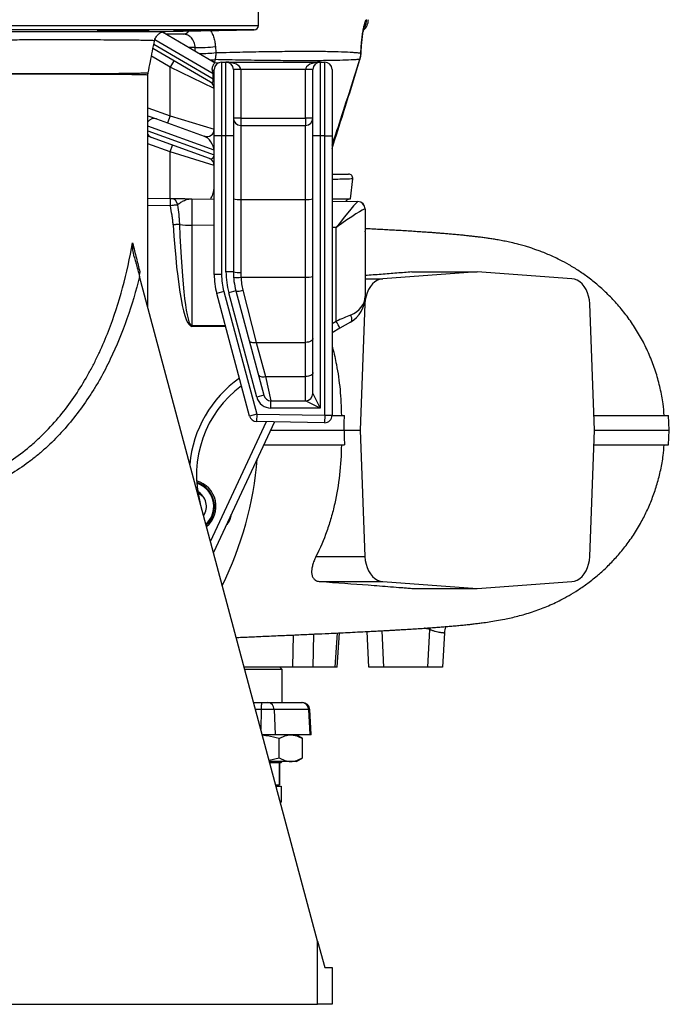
# Model space of a CAD drawing. Header units: millimetres. Extents: x 2565 to 4379, y 782 to 6178.
# Tile 4 of 10: x 3497 to 4379, y 782 to 2120. Entities that reach past the tile are written whole.
import ezdxf

# ---------------------------------------------------------------- set-up
doc = ezdxf.new("R2010")
doc.units = ezdxf.units.MM
doc.header["$LTSCALE"] = 2

msp = doc.modelspace()

# ---------------------------------------------------------------- linework, layer by layer
at = {"color": 7, "linetype": 'Continuous', "lineweight": 25}
for p, q in [((3821.5, 2111.8), (3821.5, 2168)), ((3646.1, 2104.8), (3646.1, 2105.4)), ((3691.2, 2102.9), (3760.7, 2062.4)), ((3695.5, 2103.7), (3815.6, 2105.8)), ((3719.6, 2099.9), (3696.4, 2099.9)), ((3756.6, 2034.7), (3678.4, 2080.3)), ((3763.1, 2083.1), (3763.5, 2074.8)), ((3960.9, 2073), (3961, 2074.4)), ((3706.6, 2063.9), (3701.5, 2055.2)), ((3771.5, 2061.9), (3771.5, 1961.9)), ((3771.5, 2061.9), (3777.5, 2061.9)), ((3777.5, 1961.9), (3777.5, 2061.9)), ((3777.5, 2061.9), (3905.5, 2061.9)), ((3905.5, 2061.9), (3905.5, 1961.9)), ((3905.5, 2061.9), (3911.5, 2061.9)), ((3911.5, 1961.9), (3911.5, 2061.9)), ((3761.5, 2026.1), (3701.5, 2055.2)), ((3701.5, 1988.9), (3701.5, 2055.2)), ((3761.5, 1961.9), (3761.5, 2051.9)), ((3787.5, 2051.9), (3787.5, 1961.9)), ((3797.5, 2051.9), (3787.5, 2051.9)), ((3797.5, 2051.9), (3797.5, 1985.9)), ((3885.5, 2051.9), (3797.5, 2051.9)), ((3885.5, 1985.9), (3885.5, 2051.9)), ((3895.5, 2051.9), (3885.5, 2051.9)), ((3895.5, 1961.9), (3895.5, 2051.9)), ((3921.5, 2051.9), (3921.5, 1961.9)), ((3671.5, 1727.6), (3671.5, 2044.3)), ((3761.5, 2046.2), (3760.1, 2046.2)), ((3760.1, 2039.3), (3760.1, 2046.2)), ((3761.5, 2039.3), (3760.1, 2039.3)), ((3671.5, 1989.1), (3683.3, 1984.9)), ((3683.3, 1984.9), (3748.1, 1961.3)), ((3701.5, 1988.9), (3698.1, 1979.5)), ((3701.5, 1988.9), (3761.5, 1970.7)), ((3797.5, 1985.9), (3787.5, 1985.9)), ((3797.5, 1985.9), (3797.5, 1975.9)), ((3797.5, 1985.9), (3885.5, 1985.9)), ((3895.5, 1985.9), (3885.5, 1985.9)), ((3885.5, 1985.9), (3885.5, 1975.9)), ((3797.5, 1975.9), (3797.5, 1875.5)), ((3797.5, 1975.9), (3885.5, 1975.9)), ((3885.5, 1875.5), (3885.5, 1975.9)), ((3676.4, 1959.7), (3671.5, 1961.5)), ((3755, 1931.1), (3676.4, 1959.7)), ((3771.5, 1961.9), (3761.5, 1961.9)), ((3761.5, 1773.6), (3761.5, 1961.9)), ((3777.5, 1961.9), (3771.5, 1961.9)), ((3771.5, 1961.9), (3771.5, 1773.6)), ((3787.5, 1961.9), (3777.5, 1961.9)), ((3777.5, 1777), (3777.5, 1961.9)), ((3787.5, 1961.9), (3787.5, 1777)), ((3905.5, 1961.9), (3895.5, 1961.9)), ((3895.5, 1611.9), (3895.5, 1961.9)), ((3911.5, 1961.9), (3905.5, 1961.9)), ((3905.5, 1961.9), (3905.5, 1591.9)), ((3911.5, 1582.1), (3911.5, 1961.9)), ((3911.5, 1961.9), (3921.5, 1961.9)), ((3921.5, 1961.9), (3921.5, 1582.1)), ((3701.5, 1939.9), (3705, 1949.3)), ((3761.5, 1921.7), (3701.5, 1939.9)), ((3761.3, 1935.9), (3761.3, 1942.3)), ((3761.3, 1942.3), (3761.5, 1942.3)), ((3761.3, 1935.9), (3761.5, 1935.9)), ((3946.4, 1876.3), (3949.7, 1903.2)), ((3671.5, 1877.3), (3702.3, 1876.8)), ((3731.2, 1876.3), (3761.5, 1875.8)), ((3797.5, 1875.5), (3797.5, 1776.2)), ((3797.5, 1875.5), (3885.5, 1875.5)), ((3885.5, 1769.8), (3885.5, 1875.5)), ((3921.5, 1873), (3956.6, 1872.4)), ((3944, 1875.7), (3943.9, 1875.7)), ((3944, 1875.7), (3943.9, 1875.7)), ((3956.6, 1872.4), (3956.7, 1872.4)), ((3966.5, 1862.4), (3966.5, 1832.2)), ((3731.2, 1840.5), (3731.2, 1703.9)), ((3927.2, 1710), (3927.2, 1837.1)), ((3966.5, 1832.2), (3966.5, 1832.2)), ((3966.5, 1831.4), (3966.5, 1743.3)), ((3901.9, 867.9), (3660, 1770.8)), ((3771.5, 1773.6), (3761.5, 1773.6)), ((3787.5, 1777), (3777.5, 1777)), ((3797.8, 1769.8), (3885.5, 1769.8)), ((3885.5, 1681.2), (3885.5, 1769.8)), ((4118.7, 1776.9), (3990.3, 1767.6)), ((4029.8, 1776.9), (4118.7, 1776.9)), ((4247.1, 1767.6), (4118.7, 1776.9)), ((3774.6, 1750.3), (3764.9, 1747.7)), ((3809.6, 1581.1), (3764.9, 1747.7)), ((3774.6, 1750.3), (3819.2, 1583.7)), ((3790.9, 1751.2), (3781.3, 1748.6)), ((3819.3, 1606.7), (3781.3, 1748.6)), ((3790.9, 1751.2), (3828.9, 1609.3)), ((3800.6, 1752), (3818.6, 1681.2)), ((3966.2, 1733.6), (3959.6, 1561.9)), ((4277.8, 1561.9), (4271.3, 1733.6)), ((3932.1, 1700.3), (3921.5, 1694.2)), ((3946.5, 1708.6), (3932.1, 1700.3)), ((3818.6, 1681.2), (3831, 1634.8)), ((3818.6, 1681.2), (3885.5, 1681.2)), ((3885.5, 1634.8), (3885.5, 1681.2)), ((3831, 1634.8), (3838.6, 1601.9)), ((3831, 1634.8), (3885.5, 1634.8)), ((3885.5, 1601.9), (3885.5, 1634.8)), ((3828.9, 1609.3), (3819.3, 1606.7)), ((3895.5, 1611.9), (3905.5, 1591.9)), ((3838.6, 1591.9), (3838.6, 1601.9)), ((3838.6, 1601.9), (3885.5, 1601.9)), ((3905.5, 1591.9), (3838.6, 1591.9)), ((3905.5, 1591.9), (3885.5, 1601.9)), ((3819.2, 1583.7), (3809.6, 1581.1)), ((3819.2, 1583.7), (3819.1, 1573.7)), ((3819.2, 1583.7), (3911.5, 1582.1)), ((3911.5, 1582.1), (3911.4, 1572.1)), ((3911.5, 1582.1), (3921.5, 1582.1)), ((3921.5, 1581.9), (3938.2, 1581.9)), ((4379.3, 1561.9), (4378.3, 1581.9)), ((3843.4, 1573.3), (3760.5, 1395.6)), ((3911.4, 1572.1), (3819.1, 1573.7)), ((3938, 1561.9), (3959.6, 1561.9)), ((3959.6, 1561.9), (3966.2, 1390.3)), ((4271.3, 1390.3), (4277.8, 1561.9)), ((4378.3, 1541.9), (4379.3, 1561.9)), ((3899.7, 1390.3), (3966.2, 1390.3)), ((3905.4, 1356.3), (3990.3, 1356.3)), ((3990.3, 1356.3), (4118.7, 1346.9)), ((4118.7, 1346.9), (4247.1, 1356.3)), ((4029.8, 1346.9), (4118.7, 1346.9)), ((3928.3, 1239.9), (3931.6, 1286.6)), ((3971.5, 1239.9), (3969, 1288.4)), ((4051.6, 1239.9), (4054.2, 1291.2)), ((4074, 1286.8), (4071.5, 1239.9)), ((3868.3, 1239.9), (3802.2, 1239.9)), ((3853.8, 1236.9), (3803, 1236.9)), ((3853.8, 1236.9), (3850.8, 1239.9)), ((3853.8, 1191.9), (3853.8, 1236.9)), ((3895.6, 1239.9), (3868.3, 1239.9)), ((3925.6, 1239.9), (3895.6, 1239.9)), ((3928.3, 1239.9), (3925.6, 1239.9)), ((3991.5, 1239.9), (3971.5, 1239.9)), ((4051.6, 1239.9), (3991.5, 1239.9)), ((4071.5, 1239.9), (4051.6, 1239.9)), ((3815.1, 1191.9), (3826.9, 1191.9)), ((3826.9, 1191.9), (3834.5, 1191.9)), ((3834.5, 1191.9), (3880.7, 1191.9)), ((3880.7, 1191.9), (3881.4, 1191.9)), ((3842.8, 1182.4), (3825.1, 1182.4)), ((3842.8, 1182.4), (3844.2, 1148.4)), ((3889.7, 1182.4), (3842.8, 1182.4)), ((3889.7, 1182.4), (3891.3, 1148.4)), ((3893.2, 1148.4), (3891.4, 1182.4)), ((3844.2, 1147.9), (3826.9, 1147.9)), ((3844.2, 1148.4), (3891.3, 1148.4)), ((3891.3, 1147.9), (3844.2, 1147.9)), ((3849.6, 1116.8), (3849.6, 1143)), ((3881.4, 1143), (3872.8, 1147.9)), ((3881.4, 1116.8), (3881.4, 1143)), ((3893.2, 1147.9), (3891.3, 1147.9)), ((3836, 1113.7), (3849.6, 1116.8)), ((3865.5, 1111.9), (3836.5, 1111.9)), ((3851.8, 1109.9), (3853.8, 1111.9)), ((3872.8, 1111.9), (3865.5, 1111.9)), ((3872.8, 1111.9), (3881.4, 1116.8)), ((3851.8, 1109.9), (3837, 1109.9)), ((3837.6, 1107.9), (3837.6, 1109.9)), ((3850.1, 1109.9), (3850.1, 1079.9)), ((3850.3, 1079.9), (3850.3, 1109.9)), ((3845.1, 1079.9), (3850.1, 1079.9)), ((3845.5, 1078.3), (3852.5, 1078.3)), ((3847, 1078.3), (3846, 1079.9)), ((3850.1, 1079.9), (3850.3, 1079.9)), ((3852.5, 1078.3), (3852.5, 1056.6)), ((3851.4, 1056.2), (3852.5, 1056.6)), ((3901.9, 781.9), (3901.9, 867.9)), ((3901.9, 867.9), (3911.5, 832.1)), ((3911.5, 832.1), (3921.5, 831.9)), ((3921.5, 831.9), (3921.5, 781.9)), ((3341.5, 781.9), (3901.9, 781.9)), ((3921.5, 781.9), (3901.9, 781.9))]:
    msp.add_line(p, q, dxfattribs=at)
at = {"color": 8, "linetype": 'Continuous', "lineweight": 25}
for p, q in [((2861.5, 2111.8), (3821.5, 2111.8)), ((3815.6, 2105.8), (2867.4, 2105.8)), ((3760.1, 2046.2), (3681, 2092.4)), ((3679.6, 2086.2), (3760.1, 2039.3)), ((3735.6, 2081.7), (3727.7, 2081.7)), ((3701.5, 2055.2), (3676.3, 2069.9)), ((3762.7, 2065.3), (3762.1, 2061.9)), ((3671.5, 1999.8), (3701.5, 1988.9)), ((3761.3, 1942.3), (3671.5, 1974.9)), ((3671.5, 1968.6), (3761.3, 1935.9)), ((3701.5, 1939.9), (3671.5, 1950.8)), ((3701.5, 1876.8), (3701.5, 1939.9)), ((3702.3, 1866.8), (3671.5, 1867.3)), ((3761.5, 1839.9), (3731.2, 1840.5)), ((3927.2, 1837.1), (3921.5, 1837.2)), ((3660.5, 1777), (3659.7, 1772.4)), ((3966.5, 1767.6), (3990.3, 1767.6)), ((3965.3, 1733.6), (3966.2, 1733.6)), ((3731.2, 1703.9), (3776.7, 1703.9)), ((3777, 1702.8), (3731.2, 1702.9)), ((3921.5, 1706.7), (3927.2, 1710)), ((3756.5, 1410.6), (3832.4, 1573.5)), ((3896.4, 1284.9), (3895.6, 1239.9)), ((3925.6, 1239.9), (3928.9, 1286.4)), ((3988.9, 1289.4), (3991.5, 1239.9)), ((4054.8, 1293.5), (4054.2, 1291.2)), ((3868.3, 1239.9), (3869.1, 1283.7)), ((3825.1, 1182.4), (3817.6, 1182.4)), ((3825.1, 1182.4), (3824.9, 1155.4)), ((3891.4, 1182.4), (3889.7, 1182.4)), ((3826.7, 1148.4), (3844.2, 1148.4)), ((3891.3, 1148.4), (3893.2, 1148.4))]:
    msp.add_line(p, q, dxfattribs=at)
at = {"color": 8, "linetype": 'Continuous', "lineweight": 25, "flags": 128}
for points in [[(3960.7, 2074.3), (3960.9, 2074), (3960.9, 2074)], [(3959.2, 2065.8), (3959.6, 2065.9), (3959.6, 2065.9)], [(3960.6, 2073.2), (3960.9, 2073), (3960.9, 2073)]]:
    msp.add_lwpolyline(points, dxfattribs=at)
at = {"color": 7, "linetype": 'Continuous', "lineweight": 25, "flags": 128}
for points in [[(3711.9, 1867.9), (3711.5, 1867.8), (3710.8, 1867.8), (3709.8, 1867.7), (3708.6, 1867.5), (3707.2, 1867.4), (3705.7, 1867.2), (3704, 1867), (3702.3, 1866.8)], [(3714.3, 1841.5), (3713.5, 1841.5), (3712.7, 1841.4), (3711.7, 1841.4), (3710.7, 1841.3), (3709.5, 1841.2), (3708.3, 1841.1), (3707.1, 1841.1), (3705.8, 1841)], [(3990.3, 1767.6), (3986.6, 1766.9), (3983, 1765.5), (3979.6, 1763.4), (3976.4, 1760.6), (3973.6, 1757.1), (3971.2, 1753.1), (3969.2, 1748.7), (3967.6, 1743.9), (3966.6, 1738.8), (3966.2, 1733.6)], [(4271.3, 1733.6), (4270.8, 1738.8), (4269.8, 1743.9), (4268.3, 1748.7), (4266.3, 1753.1), (4263.8, 1757.1), (4261, 1760.6), (4257.8, 1763.4), (4254.4, 1765.5), (4250.8, 1766.9), (4247.1, 1767.6)], [(3790.9, 1751.2), (3791.2, 1750.9), (3791.8, 1750.7), (3792.7, 1750.7), (3793.9, 1750.7), (3795.4, 1750.9), (3797, 1751.2), (3798.8, 1751.5), (3800.6, 1752)], [(3946.5, 1718.2), (3947.2, 1716.6), (3947.7, 1715.1), (3948, 1713.6), (3948.1, 1712.2), (3948, 1711), (3947.7, 1710), (3947.2, 1709.2), (3946.5, 1708.6)], [(3731.2, 1703.9), (3731.2, 1703.8), (3731.2, 1703.6), (3731.2, 1703.5), (3731.2, 1703.4), (3731.2, 1703.2), (3731.2, 1703.1), (3731.2, 1703), (3731.2, 1702.9)], [(3895.5, 1686.5), (3895.3, 1685.5), (3894.8, 1684.5), (3893.9, 1683.6), (3892.6, 1682.8), (3891.1, 1682.1), (3889.4, 1681.6), (3887.5, 1681.3), (3885.5, 1681.2)], [(3809, 1683.9), (3809.4, 1683.1), (3810, 1682.3), (3811, 1681.7), (3812.2, 1681.3), (3813.6, 1681), (3815.2, 1680.9), (3816.9, 1681), (3818.6, 1681.2)], [(3821.4, 1637.5), (3821.8, 1636.7), (3822.5, 1636), (3823.4, 1635.3), (3824.6, 1634.9), (3826.1, 1634.6), (3827.6, 1634.5), (3829.3, 1634.6), (3831, 1634.8)], [(3895.5, 1640.1), (3895.3, 1639.1), (3894.8, 1638.1), (3893.9, 1637.2), (3892.6, 1636.4), (3891.1, 1635.7), (3889.4, 1635.2), (3887.5, 1634.9), (3885.5, 1634.8)], [(3938, 1561.9), (3938.1, 1571.9), (3938.2, 1581.9)], [(3938, 1561.9), (3938.1, 1551.9), (3938.2, 1541.9)], [(3966.2, 1390.3), (3966.6, 1385), (3967.6, 1380), (3969.2, 1375.2), (3971.2, 1370.7), (3973.6, 1366.7), (3976.4, 1363.3), (3979.6, 1360.5), (3983, 1358.3), (3986.6, 1356.9), (3990.3, 1356.3)], [(4247.1, 1356.3), (4250.8, 1356.9), (4254.4, 1358.3), (4257.8, 1360.5), (4261, 1363.3), (4263.8, 1366.7), (4266.3, 1370.7), (4268.3, 1375.2), (4269.8, 1380), (4270.8, 1385), (4271.3, 1390.3)], [(3826.9, 1191.9), (3826.5, 1191.7), (3826.2, 1191.2), (3825.9, 1190.3), (3825.7, 1189.2), (3825.4, 1187.7), (3825.3, 1186.1), (3825.2, 1184.3), (3825.1, 1182.4)]]:
    msp.add_lwpolyline(points, dxfattribs=at)
at = {"color": 7, "linetype": 'Continuous', "lineweight": 25}
for centre, radius, start, end in [((3950.8, 2119.9), 20, 312.4603, 359), ((3815.5, 2111.8), 6, 271, 0), ((3737.4, 2318.5), 236.8, 269.5692, 276.235), ((3765.7, 2071.1), 10, 239.7436, 286.9035), ((3771.5, 2051.9), 10, 90, 180), ((3777.5, 2051.9), 10, 0, 90), ((3905.5, 2051.9), 10, 90, 180), ((3911.5, 2051.9), 10, 0, 90), ((3758.4, 2052.5), 3.19, 287.8077, 349.3344), ((3751.5, 2026.1), 10, 0, 59.7436), ((3797.5, 1985.9), 10, 180, 270), ((3885.5, 1985.9), 10, 270, 0), ((3751.5, 1970.7), 10, 250, 0), ((3751.5, 1921.7), 10, 0, 70), ((3943.7, 1903.9), 6, 352.9515, 90.0014), ((3559, 1871.8), 143.4, 358.0016, 1.9984), ((3702.1, 1866.9), 9.91, 5.891, 88.6753), ((3795.1, 1904.8), 29.4, 255.2041, 274.8338), ((3888, 1904.8), 29.4, 265.1662, 284.7959), ((3956.4, 1862.4), 9.98, 0.4075, 88.8949), ((3956.5, 1862.4), 10, 0, 89), ((3729.6, 1952.7), 112.3, 262.1632, 270.8259), ((3861.5, 1773.6), 100, 180, 195), ((3861.5, 1773.6), 90, 180, 195), ((3887.5, 1777), 110, 180, 195), ((3887.5, 1777), 100, 180, 195), ((3795.1, 1805.5), 29.4, 255.2041, 274.8338), ((3793.2, 1798.7), 29.3, 259.2721, 278.8928), ((3887.5, 1776.2), 90, 180, 184.0818), ((3888, 1799.1), 29.4, 265.1662, 284.7959), ((3926.5, 1743.3), 40, 300, 0), ((3892.7, 1686.7), 41.6, 18.9587, 33.9141), ((3887.5, 1501.3), 150, 126.3336, 195), ((3838.6, 1611.9), 20, 195, 270), ((3838.6, 1611.9), 10, 195, 270), ((3885.5, 1611.9), 10, 270, 0), ((3819.2, 1583.7), 10, 195, 269), ((3911.5, 1582.1), 10, 269, 0), ((3341.5, 1561.9), 480, 333.8872, 355.3641), ((3727.9, 1458.4), 36, 310.027, 74.2292), ((3727.9, 1458.4), 33, 0, 72.3687), ((3727.9, 1458.4), 23, 326.4647, 60.532), ((3727.9, 1458.4), 33, 312.4842, 0), ((4093.9, 1285.8), 20, 153.8795, 176.9992), ((3833.6, 1182.8), 9.15, 357.6475, 84.346), ((3880.2, 1182.4), 9.49, 359.9972, 87.0991), ((3881.4, 1181.9), 10, 3, 90), ((3832.1, 1147.9), 12.1, 359.9998, 2.4749), ((3880.2, 1147.9), 11.1, 359.9999, 2.7064), ((3883.2, 1147.9), 10, 0, 3)]:
    msp.add_arc(centre, radius, start, end, dxfattribs=at)
at = {"color": 8, "linetype": 'Continuous', "lineweight": 25}
for centre, radius, start, end in [((3948.5, 2119.9), 20.1, 329.8916, 359.01), ((3718.9, 2110.2), 10.3, 273.742, 325.0438), ((3737, 2321.7), 248.3, 271.102, 276.1372), ((3759.4, 2110.4), 45.2, 265.266, 274.1081), ((3680, 1975.6), 9.83, 70.57, 149.347), ((3679.7, 1968.7), 9.61, 211.6241, 249.9103), ((3887.6, 1501.3), 160, 125.0057, 174.8101), ((3727.9, 1458.4), 34, 311.611, 73.0416)]:
    msp.add_arc(centre, radius, start, end, dxfattribs=at)
msp.add_ellipse((3238.9, 3162.7), major_axis=(-445.3, 7171.9), ratio=0.060388, start_param=4.55666, end_param=4.557331, dxfattribs=at)
at = {"color": 7, "linetype": 'Continuous', "lineweight": 25}
for centre, major_axis, ratio, start_param, end_param in [((3777.5, 2051.9), (20, 0), 0.5, 0, 1.570796), ((3905.5, 2051.9), (20, 0), 0.5, 1.570796, 3.141593), ((3751.5, 2056.2), (-7.5, 14.9), 0.292296, 3.848043, 4.106692), ((3751.5, 2049.2), (-7.5, 14.9), 0.292296, 2.720772, 3.848043), ((3751.5, 1949.4), (-8, 11.7), 0.485909, 3.779321, 5.69124), ((3751.5, 1943), (-8, 11.7), 0.485909, 2.549648, 3.779321), ((3731.5, 1836.3), (-0.3, 40), 0.007851, 6.28298, 7.748782), ((3926.5, 1832.9), (30.1, 39.5), 0.040027, 0.02945, 1.495252), ((3926.5, 1832.9), (40, 29.5), 0.05948, 0.043662, 1.509465), ((3926.5, 1862.9), (40, -0.5), 0.026128, 0.000342, 0.087883), ((3731.7, 1989.9), (0.5, 287), 0.104497, 2.116407, 3.141689), ((3731.5, 1989.9), (0.4, 286), 0.069919, 2.116364, 3.141646), ((3926.5, 1838), (-0.7, 382.7), 0.104497, 4.69484, 4.696952), ((3926.5, 1743.3), (40, 0), 0.723868, 5.235988, 6.283185), ((3926.5, 1708.6), (40, 17.3), 0.022004, 1.037664, 1.54381)]:
    msp.add_ellipse(centre, major_axis=major_axis, ratio=ratio, start_param=start_param, end_param=end_param, dxfattribs=at)
for points, knots in [([(3960.7, 2074.3), (3960.8, 2077.6), (3960.9, 2080.8), (3961.3, 2085.4), (3961.4, 2086.9), (3961.6, 2089.2), (3961.7, 2089.9), (3961.8, 2091.4), (3961.9, 2092.1), (3962.3, 2095.7), (3962.6, 2098.3), (3963.2, 2102), (3963.4, 2103.2), (3963.8, 2105.4), (3964, 2106.5), (3964.6, 2109.5), (3965, 2111.2), (3965.8, 2114.3), (3966.2, 2115.6), (3966.7, 2117.1), (3966.9, 2117.5), (3967.3, 2118.3), (3967.4, 2118.6), (3967.9, 2119.3), (3968.3, 2119.6), (3968.5, 2119.6)], [0, 0, 0, 0, 0.125, 0.125, 0.1875, 0.1875, 0.21875, 0.21875, 0.25, 0.25, 0.375, 0.375, 0.4375, 0.4375, 0.5, 0.5, 0.625, 0.625, 0.75, 0.75, 0.8125, 0.8125, 0.875, 0.875, 1, 1, 1, 1]), ([(3341.5, 2103.6), (3351.1, 2103.6), (3370.3, 2103.6), (3399.2, 2103.6), (3427.9, 2103.6), (3456, 2103.6), (3483.2, 2103.6), (3509.4, 2103.6), (3534.8, 2103.6), (3559, 2103.6), (3581.7, 2103.6), (3602.9, 2103.6), (3622.5, 2103.6), (3640, 2103.6), (3655.1, 2103.7), (3668, 2103.7), (3678.7, 2103.7), (3686.9, 2103.7), (3692.4, 2103.7), (3695.3, 2103.7), (3695.5, 2103.7), (3695.5, 2103.7)], [0, 0, 0, 0, 0.052479, 0.10496, 0.158954, 0.21295, 0.265733, 0.318517, 0.372746, 0.426975, 0.4813, 0.535624, 0.591533, 0.647443, 0.701656, 0.755869, 0.811678, 0.867488, 0.921346, 0.975203, 1, 1, 1, 1]), ([(3621, 2104.8), (3620.4, 2104.7), (3617.4, 2104.7), (3613.1, 2104.6), (3608, 2104.5), (3604.3, 2104.4), (3602.3, 2104.3), (3602.6, 2104.3), (3602.7, 2104.3)], [0, 0, 0, 0, 0.057507, 0.295362, 0.444254, 0.682153, 0.920054, 1, 1, 1, 1]), ([(3602.9, 2104.2), (3603.2, 2104.2), (3603.6, 2104.2), (3604.6, 2104.2), (3605.2, 2104.2), (3606.5, 2104.1), (3607.3, 2104.1), (3608.6, 2104.1), (3609, 2104.1), (3610, 2104.1), (3610.5, 2104.1), (3612, 2104.1), (3613, 2104.2), (3614.7, 2104.2), (3615.3, 2104.2), (3616.5, 2104.2), (3617.1, 2104.2), (3618.9, 2104.2), (3620.1, 2104.2), (3622, 2104.2), (3622.6, 2104.2), (3623.9, 2104.3), (3624.5, 2104.3), (3626.4, 2104.3), (3627.7, 2104.3), (3629.5, 2104.3), (3630.1, 2104.3), (3631.4, 2104.4), (3632, 2104.4), (3633.7, 2104.4), (3634.9, 2104.4), (3636.5, 2104.5), (3637, 2104.5), (3638, 2104.5), (3638.5, 2104.5), (3639.9, 2104.5), (3640.8, 2104.6), (3642, 2104.6), (3642.4, 2104.6), (3643.1, 2104.6), (3643.4, 2104.6), (3644.3, 2104.7), (3644.8, 2104.7), (3645.4, 2104.7), (3645.6, 2104.7), (3645.9, 2104.7), (3646, 2104.7), (3646.1, 2104.8)], [0, 0, 0, 0, 0.0625, 0.0625, 0.125, 0.125, 0.1875, 0.1875, 0.21875, 0.21875, 0.25, 0.25, 0.3125, 0.3125, 0.34375, 0.34375, 0.375, 0.375, 0.4375, 0.4375, 0.46875, 0.46875, 0.5, 0.5, 0.5625, 0.5625, 0.59375, 0.59375, 0.625, 0.625, 0.6875, 0.6875, 0.71875, 0.71875, 0.75, 0.75, 0.8125, 0.8125, 0.84375, 0.84375, 0.875, 0.875, 0.9375, 0.9375, 0.96875, 0.96875, 1, 1, 1, 1]), ([(3672.9, 2105.4), (3672.9, 2105.4), (3672.9, 2105.5), (3672, 2105.5), (3670.4, 2105.5), (3668.1, 2105.5), (3665.3, 2105.5), (3661.9, 2105.5), (3658.1, 2105.5), (3653.9, 2105.5), (3649.6, 2105.4), (3645.2, 2105.4), (3640.9, 2105.3), (3636.7, 2105.3), (3632.5, 2105.2), (3628.8, 2105.1), (3625.7, 2105), (3623.5, 2104.9), (3621.9, 2104.9), (3621.1, 2104.8), (3621.1, 2104.8), (3621.1, 2104.8)], [0, 0, 0, 0, 0.038792, 0.092488, 0.146183, 0.199871, 0.253559, 0.307243, 0.360926, 0.41461, 0.468294, 0.521982, 0.57567, 0.629365, 0.68306, 0.750048, 0.803754, 0.857459, 0.911164, 0.964869, 1, 1, 1, 1]), ([(3646.1, 2104.8), (3646.5, 2104.8), (3648.3, 2104.8), (3651.5, 2104.8), (3655.8, 2104.9), (3659.8, 2105), (3663.4, 2105), (3666.6, 2105.1), (3669.2, 2105.2), (3671.2, 2105.3), (3672.6, 2105.3), (3672.8, 2105.4), (3673, 2105.4)], [0, 0, 0, 0, 0.025515, 0.133771, 0.242027, 0.350301, 0.458574, 0.56686, 0.675145, 0.783433, 0.891721, 1, 1, 1, 1]), ([(3680.6, 2090.9), (3680.6, 2091.1), (3680.8, 2092.3), (3681.6, 2094.3), (3682.9, 2096.7), (3684.5, 2098.7), (3686.2, 2100.3), (3688, 2101.5), (3689.8, 2102.5), (3691.5, 2103.1), (3692.9, 2103.4), (3694, 2103.6), (3694.7, 2103.7), (3694.9, 2103.7), (3694.9, 2103.7)], [0, 0, 0, 0, 0.035972, 0.173007, 0.301261, 0.421524, 0.533938, 0.638182, 0.733477, 0.8184, 0.890007, 0.943278, 0.98317, 1, 1, 1, 1]), ([(3735.9, 2104.8), (3734, 2104.7), (3729.7, 2104.7), (3722.7, 2104.5), (3716.6, 2104.4), (3711.5, 2104.3), (3707.8, 2104.2), (3705.8, 2104.2), (3706.1, 2104.2), (3706.2, 2104.2)], [0, 0, 0, 0, 0.137978, 0.311708, 0.485456, 0.594245, 0.767962, 0.94168, 1, 1, 1, 1]), ([(3706.5, 2104.1), (3706.9, 2104.1), (3707.6, 2104.1), (3709.1, 2104.2), (3709.7, 2104.2), (3710.9, 2104.2), (3711.6, 2104.2), (3712.7, 2104.2), (3713.1, 2104.2), (3713.8, 2104.2), (3714.2, 2104.2), (3715.5, 2104.2), (3717.2, 2104.3), (3719.1, 2104.3), (3720.5, 2104.3), (3721, 2104.3), (3722, 2104.3), (3722.5, 2104.3), (3724, 2104.4), (3725, 2104.4), (3727, 2104.4), (3728.1, 2104.4), (3731.2, 2104.5), (3733.2, 2104.5), (3737.1, 2104.6), (3738.9, 2104.6), (3741.4, 2104.7), (3742.2, 2104.7), (3743.7, 2104.7), (3744.4, 2104.7), (3745.1, 2104.8)], [0, 0, 0, 0, 0.125, 0.125, 0.1875, 0.1875, 0.25, 0.25, 0.28125, 0.28125, 0.3125, 0.3125, 0.375, 0.4375, 0.4375, 0.46875, 0.46875, 0.5, 0.5, 0.5625, 0.5625, 0.625, 0.625, 0.75, 0.75, 0.875, 0.875, 0.9375, 0.9375, 1, 1, 1, 1]), ([(3784.7, 2105.5), (3784.7, 2105.5), (3784.7, 2105.5), (3783.8, 2105.5), (3782.2, 2105.5), (3780, 2105.5), (3777.1, 2105.5), (3773.7, 2105.4), (3769.9, 2105.4), (3765.7, 2105.3), (3761.4, 2105.3), (3757, 2105.2), (3752.7, 2105.1), (3748.5, 2105), (3744.3, 2104.9), (3739.7, 2104.9), (3737.3, 2104.8), (3735.9, 2104.8)], [0, 0, 0, 0, 0.045853, 0.109466, 0.17308, 0.236691, 0.300302, 0.363915, 0.427529, 0.491151, 0.554772, 0.618402, 0.682031, 0.745668, 0.809305, 0.888715, 1, 1, 1, 1]), ([(3745.1, 2104.8), (3746.8, 2104.8), (3749.8, 2104.8), (3754.6, 2104.9), (3759, 2105), (3763.3, 2105.1), (3767.6, 2105.1), (3771.6, 2105.2), (3775.2, 2105.3), (3778.4, 2105.3), (3781, 2105.4), (3783, 2105.5), (3784.4, 2105.5), (3784.6, 2105.5), (3784.8, 2105.5)], [0, 0, 0, 0, 0.10831, 0.189365, 0.27042, 0.351486, 0.432552, 0.513624, 0.594696, 0.675764, 0.756833, 0.837892, 0.918952, 1, 1, 1, 1]), ([(3961, 2074), (3961, 2075.2), (3961.1, 2078.1), (3961.4, 2082.6), (3961.7, 2087.3), (3962.2, 2091.7), (3962.7, 2095.9), (3963.2, 2099.7), (3963.8, 2103), (3964.3, 2105.7), (3964.8, 2107.8), (3965.2, 2109.2), (3965.5, 2110.1), (3965.5, 2110.1), (3965.5, 2110.2)], [0, 0, 0, 0, 0.06689, 0.157423, 0.249047, 0.33953, 0.431333, 0.524332, 0.615333, 0.708137, 0.789594, 0.875761, 0.945917, 1, 1, 1, 1]), ([(3671.8, 2047.4), (3672.8, 2052.5), (3675.7, 2067), (3678.6, 2081.5), (3680.5, 2090.9)], [0, 0, 0, 0, 0.348815, 1, 1, 1, 1]), ([(3735.6, 2081.7), (3735.6, 2082.3), (3735.5, 2082.9), (3735.4, 2084.1), (3735.3, 2084.8), (3734.9, 2086.6), (3734.6, 2087.7), (3733.8, 2089.9), (3733.3, 2091), (3732.1, 2093), (3731.5, 2093.9), (3730.4, 2095.2), (3730, 2095.6), (3729.2, 2096.3), (3728.8, 2096.6), (3727.6, 2097.6), (3726.7, 2098.2), (3725.2, 2098.8), (3724.7, 2099), (3723.7, 2099.3), (3723.2, 2099.5), (3721.7, 2099.8), (3720.7, 2099.9), (3719.6, 2099.9)], [0, 0, 0, 0, 0.0625, 0.0625, 0.125, 0.125, 0.25, 0.25, 0.375, 0.375, 0.5, 0.5, 0.5625, 0.5625, 0.625, 0.625, 0.75, 0.75, 0.8125, 0.8125, 0.875, 0.875, 1, 1, 1, 1]), ([(3763.5, 2074.8), (3776.5, 2075.2), (3788.8, 2075.5), (3812.4, 2076), (3823.7, 2076.2), (3845.1, 2076.5), (3855.3, 2076.6), (3869.7, 2076.7), (3874.4, 2076.7), (3881.2, 2076.7), (3883.4, 2076.7), (3887.8, 2076.7), (3889.9, 2076.7), (3900.4, 2076.7), (3908.2, 2076.7), (3922.3, 2076.4), (3928.7, 2076.3), (3940.1, 2075.9), (3945.2, 2075.6), (3951.8, 2075.2), (3953.8, 2075), (3956.6, 2074.8), (3957.4, 2074.7), (3959.1, 2074.5), (3959.9, 2074.4), (3960.7, 2074.3)], [0, 0, 0, 0, 0.125, 0.125, 0.25, 0.25, 0.375, 0.375, 0.4375, 0.4375, 0.46875, 0.46875, 0.5, 0.5, 0.625, 0.625, 0.75, 0.75, 0.875, 0.875, 0.9375, 0.9375, 0.96875, 0.96875, 1, 1, 1, 1]), ([(3960.9, 2072.6), (3960.9, 2073), (3960.9, 2073.4), (3960.9, 2073.9), (3960.9, 2074)], [0, 0, 0, 0, 0.779015, 1, 1, 1, 1]), ([(3759.4, 2049.5), (3759.1, 2050.4), (3759, 2051.4), (3758.9, 2052.8), (3759, 2053.3), (3759.1, 2054.2), (3759.2, 2054.7), (3759.5, 2056), (3759.8, 2056.8), (3760.3, 2057.9), (3760.5, 2058.2), (3760.8, 2058.8), (3761, 2059), (3761.5, 2059.8), (3761.7, 2060.1), (3761.9, 2060.6), (3761.9, 2060.8), (3761.9, 2061), (3761.9, 2061.1), (3761.8, 2061.5), (3761.6, 2061.7), (3761.2, 2062.1), (3761, 2062.2), (3760.7, 2062.4)], [0, 0, 0, 0, 0.125, 0.125, 0.1875, 0.1875, 0.25, 0.25, 0.375, 0.375, 0.4375, 0.4375, 0.5, 0.5, 0.625, 0.625, 0.6875, 0.6875, 0.75, 0.75, 0.875, 0.875, 1, 1, 1, 1]), ([(3959.2, 2065.8), (3958.4, 2065.7), (3957.6, 2065.6), (3955.8, 2065.4), (3954.9, 2065.3), (3951.9, 2065.1), (3949.8, 2065), (3943, 2064.6), (3937.8, 2064.5), (3926.1, 2064.2), (3919.6, 2064), (3905.4, 2063.9), (3897.7, 2063.8), (3887.2, 2063.8), (3885.1, 2063.8), (3880.7, 2063.8), (3878.5, 2063.8), (3871.8, 2063.8), (3867.2, 2063.8), (3852.9, 2063.9), (3842.8, 2064), (3821.7, 2064.2), (3810.7, 2064.4), (3787.5, 2064.8), (3775.3, 2065), (3762.7, 2065.3)], [0, 0, 0, 0, 0.03125, 0.03125, 0.0625, 0.0625, 0.125, 0.125, 0.25, 0.25, 0.375, 0.375, 0.5, 0.5, 0.53125, 0.53125, 0.5625, 0.5625, 0.625, 0.625, 0.75, 0.75, 0.875, 0.875, 1, 1, 1, 1]), ([(3921.5, 1944.8), (3926.7, 1961), (3939.5, 2001.1), (3952.1, 2041.5), (3959.5, 2065.7), (3959.6, 2065.9)], [0, 0, 0, 0, 0.400949, 0.996045, 1, 1, 1, 1]), ([(3959.5, 2065.9), (3959.7, 2066.6), (3960.4, 2068.6), (3960.8, 2071), (3960.8, 2072.7), (3960.8, 2073)], [0, 0, 0, 0, 0.2755217, 0.873996, 1, 1, 1, 1]), ([(3671.6, 2044.3), (3671.6, 2045.3), (3671.5, 2046.3), (3671.8, 2047.3), (3671.9, 2047.4)], [0, 0, 0, 0, 0.885186, 1, 1, 1, 1]), ([(3921.5, 1909.9), (3924.9, 1909.9), (3930, 1909.9), (3937.3, 1909.9), (3941.5, 1909.9), (3943.5, 1909.9), (3943.6, 1909.9), (3943.7, 1909.9)], [0, 0, 0, 0, 0.397728, 0.60255, 0.806746, 0.908868, 1, 1, 1, 1]), ([(3702.3, 1876.8), (3702.7, 1876.8), (3703.2, 1876.8), (3704.2, 1876.8), (3704.6, 1876.8), (3705.4, 1876.7), (3705.9, 1876.7), (3708.2, 1876.7), (3710.5, 1876.7), (3714.5, 1876.6), (3715.9, 1876.6), (3718.7, 1876.5), (3720.2, 1876.5), (3723.3, 1876.4), (3724.8, 1876.4), (3727.2, 1876.4), (3728.4, 1876.3), (3729.6, 1876.3), (3730.4, 1876.3), (3730.8, 1876.3), (3731.2, 1876.3)], [0, 0, 0, 0, 0.125, 0.125, 0.1875, 0.1875, 0.25, 0.25, 0.5, 0.5, 0.625, 0.625, 0.75, 0.75, 0.875, 0.875, 0.9375, 0.96875, 0.96875, 1, 1, 1, 1]), ([(3711.9, 1867.9), (3712.2, 1868.3), (3712.7, 1868.8), (3713.7, 1869.8), (3714.4, 1870.3), (3715.8, 1871.2), (3716.6, 1871.7), (3718.2, 1872.7), (3719.1, 1873.1), (3721.8, 1874.4), (3723.6, 1875.1), (3726.4, 1875.8), (3727.4, 1876), (3728.8, 1876.2), (3729.3, 1876.2), (3730, 1876.3), (3730.3, 1876.3), (3730.7, 1876.3), (3730.9, 1876.3), (3731.1, 1876.3), (3731.2, 1876.3)], [0, 0, 0, 0, 0.125, 0.125, 0.25, 0.25, 0.375, 0.375, 0.5, 0.5, 0.75, 0.75, 0.875, 0.875, 0.9375, 0.9375, 0.96875, 0.984375, 0.984375, 1, 1, 1, 1]), ([(3946.4, 1875.9), (3946.2, 1875.9), (3945.9, 1875.9), (3943.7, 1875.9), (3940.1, 1875.9), (3933.2, 1875.9), (3927, 1875.9), (3922, 1875.9), (3921.5, 1875.9)], [0, 0, 0, 0, 0.123951, 0.246316, 0.365026, 0.483041, 0.955103, 1, 1, 1, 1]), ([(3940.4, 1872.6), (3940.5, 1872.9), (3940.9, 1873.8), (3942.1, 1875), (3943.4, 1875.5), (3944, 1875.7)], [0, 0, 0, 0, 0.181762, 0.59468, 1, 1, 1, 1]), ([(3705.8, 1841), (3705.7, 1843.2), (3705.4, 1845.3), (3704.9, 1849.6), (3704.6, 1851.8), (3703.5, 1858.2), (3702.8, 1862.5), (3702.3, 1866.8)], [0, 0, 0, 0, 0.25, 0.25, 0.5, 0.5, 1, 1, 1, 1]), ([(3711.9, 1867.9), (3712.3, 1863.5), (3712.8, 1859.2), (3713.5, 1852.6), (3713.7, 1850.4), (3714, 1846), (3714.2, 1843.7), (3714.3, 1841.5)], [0, 0, 0, 0, 0.5, 0.5, 0.75, 0.75, 1, 1, 1, 1]), ([(4372.4, 1581.9), (4372, 1587.2), (4370.9, 1599.6), (4367.3, 1618.9), (4361.7, 1639.6), (4354.4, 1659.8), (4345.6, 1679.1), (4335.3, 1697.5), (4323.8, 1714.6), (4311.3, 1730.4), (4298.1, 1744.6), (4284.5, 1757.3), (4270.8, 1768.5), (4257.1, 1778.1), (4243.6, 1786.5), (4232, 1792.7), (4222.3, 1797.4), (4214.5, 1800.8), (4208.1, 1803.4), (4203.1, 1805.4), (4199.7, 1806.6), (4196.9, 1807.6), (4194.1, 1808.5), (4190.4, 1809.8), (4185.2, 1811.4), (4178.6, 1813.3), (4170.7, 1815.4), (4162.6, 1817.3), (4154.6, 1818.9), (4147.1, 1820.3), (4140.3, 1821.5), (4133.9, 1822.5), (4127.8, 1823.3), (4122, 1824.1), (4116.4, 1824.8), (4111, 1825.4), (4105.3, 1826), (4099.2, 1826.7), (4092.5, 1827.3), (4085.6, 1827.9), (4078.8, 1828.5), (4072.3, 1829.1), (4066.4, 1829.5), (4060.9, 1829.9), (4055.3, 1830.4), (4049.1, 1830.8), (4041.3, 1831.3), (4032.4, 1831.9), (4022.7, 1832.5), (4013.3, 1833.1), (4004.2, 1833.6), (3995.1, 1834.1), (3985.6, 1834.6), (3976.1, 1835.1), (3969.5, 1835.4), (3966.5, 1835.6)], [0, 0, 0, 0, 0.0206286, 0.048642, 0.0767289, 0.1047581, 0.1325984, 0.1601231, 0.1872122, 0.2136934, 0.239262, 0.2638257, 0.2873306, 0.3097438, 0.3310465, 0.3513, 0.3643231, 0.3772834, 0.3899256, 0.3969846, 0.4027451, 0.4072201, 0.4118075, 0.4182697, 0.4295758, 0.443884, 0.4582259, 0.479774, 0.5000402, 0.5204471, 0.5406834, 0.5590818, 0.5773101, 0.5975359, 0.6139512, 0.6305421, 0.6479963, 0.6670329, 0.687656, 0.7087473, 0.7278182, 0.7464973, 0.7628038, 0.7773362, 0.7912464, 0.8074894, 0.8262244, 0.8507488, 0.8743917, 0.8966741, 0.9175853, 0.9375574, 0.9582997, 0.9809347, 1, 1, 1, 1]), ([(3341.5, 1476.9), (3352.1, 1476.7), (3362.6, 1477.2), (3378.3, 1479), (3383.5, 1479.8), (3393.9, 1481.7), (3399, 1482.8), (3414.2, 1486.6), (3424.1, 1489.7), (3438.7, 1495.4), (3443.5, 1497.4), (3450.7, 1500.7), (3453, 1501.8), (3457.8, 1504.2), (3460.1, 1505.4), (3471.7, 1511.6), (3480.6, 1517), (3497.8, 1528.9), (3506, 1535.3), (3517.9, 1545.5), (3521.8, 1549.1), (3527.5, 1554.5), (3529.4, 1556.4), (3533.1, 1560.1), (3534.9, 1562), (3543.9, 1571.5), (3550.7, 1579.4), (3563.6, 1595.7), (3569.6, 1604.1), (3581, 1621.5), (3586.4, 1630.4), (3592.7, 1641.9), (3594, 1644.2), (3596.4, 1648.8), (3597.6, 1651.2), (3601.2, 1658.2), (3603.5, 1662.9), (3610, 1677.1), (3614.1, 1686.7), (3625.4, 1715.7), (3631.7, 1735.4), (3642.5, 1775.5), (3646.9, 1795.9), (3650.6, 1816.4)], [0, 0, 0, 0, 0.0625, 0.0625, 0.09375, 0.09375, 0.125, 0.125, 0.1875, 0.1875, 0.21875, 0.21875, 0.234375, 0.234375, 0.25, 0.25, 0.3125, 0.3125, 0.375, 0.375, 0.40625, 0.40625, 0.421875, 0.421875, 0.4375, 0.4375, 0.5, 0.5, 0.5625, 0.5625, 0.625, 0.625, 0.640625, 0.640625, 0.65625, 0.65625, 0.6875, 0.6875, 0.75, 0.75, 0.875, 0.875, 1, 1, 1, 1]), ([(3650.6, 1816.4), (3652.5, 1809.2), (3654.2, 1802.2), (3657.5, 1789), (3659, 1782.8), (3660.5, 1777)], [0, 0, 0, 0, 0.5, 0.5, 1, 1, 1, 1]), ([(3652.8, 1797.5), (3652, 1800.6), (3651.4, 1803.8), (3650.9, 1808.6), (3650.8, 1810.1), (3650.7, 1812.5), (3650.6, 1813.3), (3650.6, 1814.5), (3650.6, 1814.9), (3650.6, 1815.6), (3650.6, 1816), (3650.6, 1816.4)], [0, 0, 0, 0, 0.5, 0.5, 0.75, 0.75, 0.875, 0.875, 0.9375, 0.9375, 1, 1, 1, 1]), ([(3652.8, 1797.5), (3653.4, 1795.3), (3654, 1793.2), (3655.1, 1788.8), (3655.7, 1786.6), (3656.9, 1782.1), (3657.5, 1779.9), (3658.7, 1775.4), (3659.4, 1773.1), (3660, 1770.8)], [0, 0, 0, 0, 0.25, 0.25, 0.5, 0.5, 0.75, 0.75, 1, 1, 1, 1]), ([(3660, 1770.8), (3655.2, 1751.3), (3649.6, 1732.1), (3636.5, 1694.6), (3629.1, 1676.2), (3616.1, 1649.3), (3611.5, 1640.5), (3604.2, 1627.4), (3601.6, 1623.1), (3597.7, 1616.7), (3596.4, 1614.6), (3593.7, 1610.3), (3592.3, 1608.2), (3579.8, 1589.3), (3567.5, 1573.5), (3547.2, 1551.4), (3540.2, 1544.4), (3529, 1534.2), (3525.2, 1530.9), (3519.4, 1526.1), (3517.4, 1524.5), (3513.4, 1521.4), (3511.5, 1519.9), (3501.4, 1512.3), (3493.1, 1506.8), (3476.1, 1496.5), (3467.3, 1491.8), (3449.3, 1483.3), (3440.1, 1479.6), (3428.2, 1475.5), (3425.8, 1474.7), (3421, 1473.2), (3418.5, 1472.5), (3411.2, 1470.4), (3406.3, 1469.2), (3391.6, 1466), (3381.7, 1464.4), (3361.7, 1462.3), (3351.7, 1461.9), (3341.5, 1462)], [0, 0, 0, 0, 0.125, 0.125, 0.25, 0.25, 0.3125, 0.3125, 0.34375, 0.34375, 0.359375, 0.359375, 0.375, 0.375, 0.5, 0.5, 0.5625, 0.5625, 0.59375, 0.59375, 0.609375, 0.609375, 0.625, 0.625, 0.6875, 0.6875, 0.75, 0.75, 0.8125, 0.8125, 0.828125, 0.828125, 0.84375, 0.84375, 0.875, 0.875, 0.9375, 0.9375, 1, 1, 1, 1]), ([(3659.7, 1774.4), (3659.8, 1774.9), (3659.9, 1775.8), (3660.3, 1776.6), (3660.5, 1777), (3660.5, 1777)], [0, 0, 0, 0, 0.615627, 0.9915589, 1, 1, 1, 1]), ([(4029.8, 1776.9), (4023.1, 1776.4), (4009.6, 1775.2), (3988.5, 1773.6), (3973.8, 1772.5), (3966.5, 1771.9)], [0, 0, 0, 0, 0.336352, 0.672704, 1, 1, 1, 1]), ([(3921.5, 1675.8), (3921.8, 1674.9), (3924.2, 1666.9), (3927.1, 1653), (3930.4, 1634.2), (3932.4, 1617.1), (3933.8, 1599.6), (3934, 1587.8), (3934.1, 1581.9)], [0, 0, 0, 0, 0.029796, 0.274784, 0.454627, 0.63447, 0.817235, 1, 1, 1, 1]), ([(4277, 1581.9), (4277.4, 1581.9), (4284, 1581.9), (4295.4, 1581.9), (4311.3, 1581.9), (4325.6, 1581.9), (4338.3, 1581.9), (4349.4, 1581.9), (4358.7, 1581.9), (4366.2, 1581.9), (4371.9, 1581.9), (4375.9, 1581.9), (4378, 1581.9), (4378.1, 1581.9), (4378.1, 1581.9)], [0, 0, 0, 0, 0.005406, 0.095764, 0.186123, 0.279146, 0.372168, 0.465837, 0.559507, 0.652805, 0.746183, 0.839561, 0.93286, 1, 1, 1, 1]), ([(3838.1, 1561.9), (3841.8, 1561.9), (3861, 1561.9), (3894.5, 1561.9), (3923.5, 1561.9), (3938, 1561.9)], [0, 0, 0, 0, 0.106804, 0.552835, 1, 1, 1, 1]), ([(4277.8, 1561.9), (4278.3, 1561.9), (4285, 1561.9), (4296.4, 1561.9), (4312.3, 1561.9), (4326.5, 1561.9), (4339.3, 1561.9), (4350.3, 1561.9), (4359.6, 1561.9), (4367.2, 1561.9), (4373, 1561.9), (4376.9, 1561.9), (4379.1, 1561.9), (4379.1, 1561.9), (4379.1, 1561.9)], [0, 0, 0, 0, 0.00691, 0.096603, 0.186295, 0.279237, 0.372178, 0.465767, 0.559355, 0.652573, 0.745871, 0.839168, 0.932385, 1, 1, 1, 1]), ([(3791.4, 1280.3), (3793.9, 1280.4), (3799.6, 1280.6), (3808.9, 1281), (3819.3, 1281.5), (3834.6, 1282.2), (3854, 1283), (3876.5, 1284), (3897.5, 1285), (3915.2, 1285.8), (3930.1, 1286.5), (3943.1, 1287.1), (3956.4, 1287.8), (3968.6, 1288.4), (3979.1, 1288.9), (3987.6, 1289.4), (3995.2, 1289.8), (4002, 1290.1), (4008.6, 1290.5), (4015.9, 1290.9), (4024.4, 1291.5), (4033.8, 1292), (4043.6, 1292.7), (4053.1, 1293.3), (4061.8, 1294), (4069.6, 1294.6), (4077, 1295.2), (4084.4, 1295.8), (4092, 1296.5), (4099.5, 1297.2), (4106.5, 1297.9), (4113, 1298.7), (4119.2, 1299.4), (4126.3, 1300.3), (4134.8, 1301.5), (4144.7, 1303.1), (4154.7, 1304.9), (4164.4, 1307), (4173.5, 1309.2), (4183.1, 1311.8), (4193.1, 1314.9), (4203.1, 1318.4), (4212.9, 1322.3), (4222.4, 1326.5), (4232.6, 1331.4), (4243.7, 1337.5), (4256, 1345), (4269.4, 1354.4), (4282.7, 1365), (4295.4, 1376.6), (4307.5, 1389.2), (4319.5, 1403.5), (4331, 1419.6), (4341.1, 1436.4), (4349.8, 1453.6), (4357, 1470.9), (4363.1, 1489.1), (4367.9, 1508), (4371.1, 1525.7), (4372, 1537.1), (4372.4, 1541.9)], [0, 0, 0, 0, 0.008989, 0.020501, 0.03342, 0.047138, 0.077485, 0.107483, 0.136773, 0.163991, 0.183204, 0.202021, 0.222522, 0.244819, 0.259701, 0.273878, 0.28678, 0.298394, 0.308707, 0.321657, 0.336897, 0.354462, 0.374069, 0.39301, 0.410599, 0.426839, 0.442021, 0.457993, 0.474985, 0.492837, 0.50962, 0.52478, 0.539087, 0.55432, 0.575925, 0.598565, 0.621723, 0.638848, 0.654894, 0.670185, 0.685038, 0.698779, 0.711309, 0.722811, 0.734394, 0.747577, 0.762446, 0.779041, 0.797452, 0.813644, 0.83111, 0.849795, 0.86962, 0.890486, 0.908583, 0.927237, 0.946356, 0.96584, 0.985586, 1, 1, 1, 1]), ([(3828.7, 1541.9), (3835.4, 1541.9), (3857.7, 1541.9), (3894.4, 1541.9), (3923.6, 1541.9), (3938.2, 1541.9)], [0, 0, 0, 0, 0.175871, 0.587404, 1, 1, 1, 1]), ([(3934.1, 1541.9), (3934, 1528.2), (3933.2, 1514.7), (3930.2, 1488), (3928, 1474.9), (3924.4, 1458.9), (3923.6, 1455.6), (3922, 1449.3), (3921.1, 1446.1), (3918.4, 1436.8), (3916.5, 1430.7), (3910.1, 1412.7), (3905.2, 1401.2), (3899.7, 1390.3)], [0, 0, 0, 0, 0.25, 0.25, 0.5, 0.5, 0.5625, 0.5625, 0.625, 0.625, 0.75, 0.75, 1, 1, 1, 1]), ([(4277, 1541.9), (4277.5, 1541.9), (4284.1, 1541.9), (4295.5, 1541.9), (4311.4, 1541.9), (4325.6, 1541.9), (4338.4, 1541.9), (4349.4, 1541.9), (4358.7, 1541.9), (4366.2, 1541.9), (4371.9, 1541.9), (4375.9, 1541.9), (4378, 1541.9), (4378.1, 1541.9), (4378.1, 1541.9)], [0, 0, 0, 0, 0.005931, 0.096043, 0.186082, 0.279392, 0.372783, 0.466173, 0.559483, 0.652787, 0.74617, 0.839553, 0.932856, 1, 1, 1, 1]), ([(3739.5, 1476.7), (3741, 1475.9), (3743.1, 1474.6), (3744.6, 1472.7), (3745.1, 1472.2)], [0, 0, 0, 0, 0.701232, 1, 1, 1, 1]), ([(3777.5, 1432.1), (3778.4, 1433.1), (3780.2, 1435.1), (3782.4, 1438.8), (3783.9, 1442.9), (3784.6, 1445.8), (3784.7, 1447.4), (3784.7, 1447.4)], [0, 0, 0, 0, 0.22524, 0.479981, 0.734722, 0.989464, 1, 1, 1, 1]), ([(3899.7, 1390.3), (3898.7, 1388.3), (3897.8, 1386.3), (3896.3, 1382.4), (3895.7, 1380.5), (3894.9, 1377.7), (3894.7, 1376.8), (3894.3, 1375), (3894.1, 1374.1), (3893.8, 1371.5), (3893.7, 1369.8), (3893.8, 1367.4), (3893.9, 1366.6), (3894.2, 1365.1), (3894.4, 1364.4), (3895.1, 1362.3), (3895.8, 1361.1), (3897.7, 1359), (3898.8, 1358.1), (3901, 1357.1), (3901.8, 1356.8), (3903.5, 1356.5), (3904.4, 1356.3), (3905.4, 1356.3)], [0, 0, 0, 0, 0.125, 0.125, 0.25, 0.25, 0.3125, 0.3125, 0.375, 0.375, 0.5, 0.5, 0.5625, 0.5625, 0.625, 0.625, 0.75, 0.75, 0.875, 0.875, 0.9375, 0.9375, 1, 1, 1, 1]), ([(3905.4, 1356.3), (3928.2, 1354.7), (3949.9, 1353.2), (3981.1, 1350.8), (3991.2, 1350), (4006, 1348.9), (4010.8, 1348.5), (4018, 1347.9), (4020.4, 1347.7), (4025.1, 1347.3), (4027.5, 1347.1), (4029.8, 1346.9)], [0, 0, 0, 0, 0.5, 0.5, 0.75, 0.75, 0.875, 0.875, 0.9375, 0.9375, 1, 1, 1, 1]), ([(4054.2, 1291.2), (4055.5, 1290.7), (4056.7, 1290.2), (4058.6, 1289.6), (4059.2, 1289.5), (4060.4, 1289.1), (4061, 1288.9), (4062.8, 1288.5), (4063.9, 1288.2), (4066.1, 1287.7), (4067.1, 1287.5), (4069, 1287.2), (4069.8, 1287.1), (4070.9, 1287), (4071.3, 1287), (4071.9, 1286.9), (4072.2, 1286.9), (4072.7, 1286.8), (4072.9, 1286.8), (4073.3, 1286.8), (4073.5, 1286.8), (4073.9, 1286.8), (4074, 1286.8), (4074, 1286.8)], [0, 0, 0, 0, 0.125, 0.125, 0.1875, 0.1875, 0.25, 0.25, 0.375, 0.375, 0.5, 0.5, 0.625, 0.625, 0.6875, 0.6875, 0.75, 0.75, 0.8125, 0.8125, 0.875, 0.875, 1, 1, 1, 1]), ([(3849.6, 1143), (3844.5, 1144.4), (3837, 1146.4), (3829.3, 1147.2), (3827, 1147.4)], [0, 0, 0, 0, 0.691807, 1, 1, 1, 1]), ([(3849.6, 1143), (3850.9, 1143.8), (3852.2, 1144.4), (3854.8, 1145.7), (3856.2, 1146.2), (3860.1, 1147.5), (3862.8, 1147.9), (3865.5, 1147.9)], [0, 0, 0, 0, 0.25, 0.25, 0.5, 0.5, 1, 1, 1, 1]), ([(3865.5, 1147.9), (3866.2, 1147.9), (3866.8, 1147.9), (3868.2, 1147.8), (3868.9, 1147.7), (3870.9, 1147.4), (3872.2, 1147), (3876.2, 1145.7), (3878.8, 1144.5), (3881.4, 1143)], [0, 0, 0, 0, 0.125, 0.125, 0.25, 0.25, 0.5, 0.5, 1, 1, 1, 1]), ([(3849.6, 1116.8), (3850.9, 1116.1), (3852.2, 1115.4), (3854.8, 1114.2), (3856.2, 1113.7), (3860.1, 1112.4), (3862.8, 1111.9), (3865.5, 1111.9)], [0, 0, 0, 0, 0.25, 0.25, 0.5, 0.5, 1, 1, 1, 1]), ([(3865.5, 1111.9), (3866.2, 1111.9), (3866.8, 1111.9), (3868.2, 1112.1), (3868.9, 1112.1), (3870.9, 1112.5), (3872.2, 1112.8), (3876.2, 1114.1), (3878.8, 1115.4), (3881.4, 1116.8)], [0, 0, 0, 0, 0.125, 0.125, 0.25, 0.25, 0.5, 0.5, 1, 1, 1, 1]), ([(3852.5, 1056.6), (3852.4, 1056.6), (3852, 1056.4), (3851.7, 1056.4), (3851.4, 1056.3)], [0, 0, 0, 0, 0.255135, 1, 1, 1, 1])]:
    msp.add_open_spline(points, degree=3, knots=knots, dxfattribs=at)
at = {"color": 8, "linetype": 'Continuous', "lineweight": 25}
for points, knots in [([(3756.5, 2104.8), (3757.3, 2103.5), (3759.1, 2100.4), (3761.1, 2094.9), (3762.6, 2088.9), (3762.9, 2084.9), (3763.1, 2083.1)], [0, 0, 0, 0, 0.210607, 0.492162, 0.773687, 1, 1, 1, 1]), ([(3680.5, 2090.9), (3680.3, 2090.9), (3679.9, 2091.1), (3676.3, 2091.2), (3670.5, 2091.4), (3662.2, 2091.5), (3651.7, 2091.7), (3639, 2091.8), (3624.2, 2091.9), (3607.4, 2092), (3588.6, 2092.1), (3568.1, 2092.1), (3546, 2092.1), (3522.4, 2092), (3497.4, 2092), (3471.3, 2091.9), (3445.2, 2091.8), (3419.2, 2091.7), (3393.6, 2091.6), (3367.6, 2091.5), (3350.2, 2091.5), (3341.5, 2091.5)], [0, 0, 0, 0, 0.051714, 0.105476, 0.159046, 0.212609, 0.266364, 0.320119, 0.373684, 0.427289, 0.481084, 0.53488, 0.588486, 0.642346, 0.696397, 0.750448, 0.804307, 0.85316, 0.902162, 0.951157, 1, 1, 1, 1]), ([(3921.5, 1949.1), (3924.2, 1957.2), (3937.2, 1995.9), (3949.5, 2034.9), (3959.2, 2065.8)], [0, 0, 0, 0, 0.2081718, 1, 1, 1, 1]), ([(3393.2, 2046.7), (3402.2, 2046.7), (3420.3, 2046.6), (3446.8, 2046.6), (3472.6, 2046.5), (3497.4, 2046.4), (3521.1, 2046.4), (3543.6, 2046.4), (3564.6, 2046.4), (3584.2, 2046.4), (3602.1, 2046.5), (3618.1, 2046.6), (3632.3, 2046.7), (3644.5, 2046.9), (3654.5, 2047), (3662.4, 2047.2), (3667.9, 2047.3), (3671.3, 2047.4), (3671.6, 2047.4), (3671.7, 2047.5)], [0, 0, 0, 0, 0.0584767, 0.1171622, 0.1758494, 0.2343283, 0.2928491, 0.3515754, 0.4103036, 0.4688271, 0.5278989, 0.587177, 0.646458, 0.7055338, 0.7653269, 0.8253275, 0.8853313, 0.9451288, 1, 1, 1, 1]), ([(3671.4, 2044.3), (3671.3, 2044.4), (3671, 2044.4), (3667.3, 2044.6), (3661.4, 2044.7), (3652.8, 2044.8), (3642, 2045), (3629.2, 2045.1), (3614.7, 2045.2), (3598.1, 2045.3), (3579.7, 2045.4), (3559.6, 2045.5), (3538.1, 2045.5), (3514.9, 2045.4), (3491, 2045.4), (3467.2, 2045.3), (3443.3, 2045.3), (3418.6, 2045.2), (3401.6, 2045.2), (3393.1, 2045.2)], [0, 0, 0, 0, 0.057742, 0.119503, 0.181264, 0.244917, 0.308568, 0.367042, 0.425515, 0.485661, 0.545807, 0.604289, 0.66277, 0.722977, 0.783184, 0.836723, 0.890263, 0.945132, 1, 1, 1, 1]), ([(3949.6, 1903.2), (3949.5, 1903.2), (3949.4, 1903.2), (3947.3, 1903.2), (3942.9, 1903), (3935.4, 1902.8), (3928.5, 1902.6), (3923.2, 1902.5), (3921.5, 1902.4)], [0, 0, 0, 0, 0.081634, 0.179896, 0.346471, 0.513552, 0.847908, 1, 1, 1, 1]), ([(3756.8, 1875.8), (3757.3, 1876.9), (3759, 1880.5), (3761, 1885.8), (3761.3, 1889.3), (3761.5, 1891)], [0, 0, 0, 0, 0.183738, 0.592198, 1, 1, 1, 1]), ([(4054.2, 1291.2), (4052.4, 1291.6), (4050, 1292.1), (4047.6, 1292.8), (4047.1, 1292.9)], [0, 0, 0, 0, 0.780504, 1, 1, 1, 1])]:
    msp.add_open_spline(points, degree=3, knots=knots, dxfattribs=at)
at = {"color": 7, "linetype": 'Continuous', "lineweight": 25}
for points in [[(3763.5, 2074.8), (3763.6, 2073.2), (3763.5, 2070), (3763, 2066.8), (3762.7, 2065.3)], [(3960.6, 2073.2), (3960.6, 2073.6), (3960.7, 2073.9), (3960.7, 2074.3)], [(3959.2, 2065.8), (3960, 2068.2), (3960.5, 2070.7), (3960.6, 2073.2)], [(3797.8, 1769.8), (3798.2, 1763.7), (3799.1, 1757.8), (3800.6, 1752)]]:
    msp.add_open_spline(points, degree=3, dxfattribs=at)

doc.saveas('drawing.dxf')
